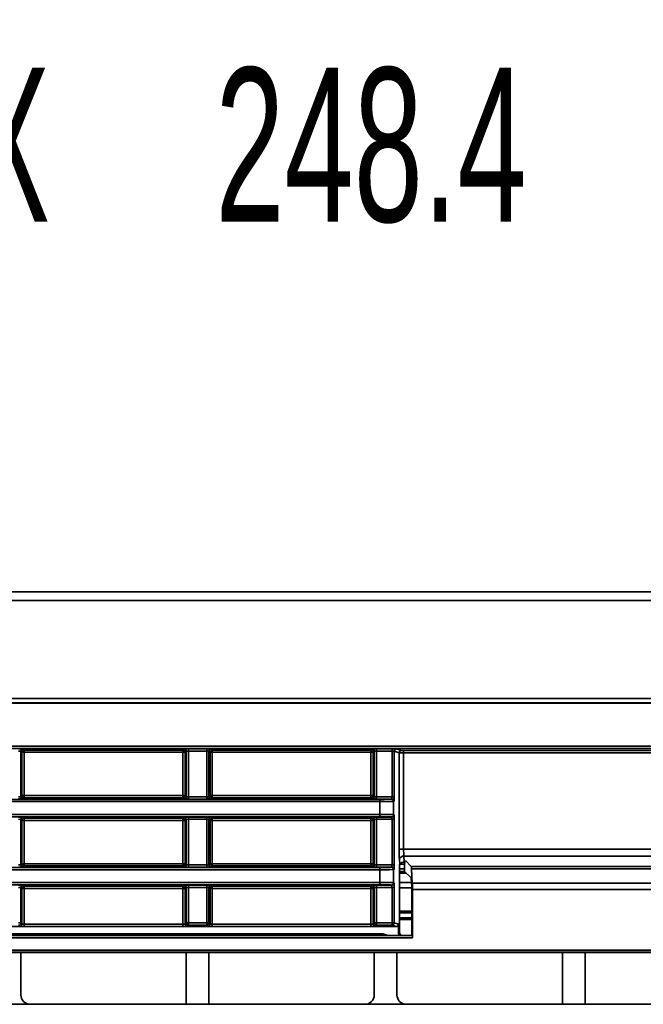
# Model space of a CAD drawing. Header units: millimetres. Extents: x 0 to 1118, y 0 to 864.
# Tile 69 of 250: x 165 to 182, y 493 to 521. Entities that reach past the tile are written whole.
import ezdxf

# ---------------------------------------------------------------- set-up
doc = ezdxf.new("R2010")
doc.units = ezdxf.units.MM
doc.styles.add('SLDTEXTSTYLE0', font='TXT', dxfattribs={"width": 0.605})
doc.dimstyles.new('SLDDIMSTYLE3', dxfattribs={"dimtxt": 4.233333, "dimasz": 4.572, "dimexe": 0, "dimexo": 0.0625, "dimgap": 1.058333, "dimtad": 0, "dimtih": 1, "dimtoh": 1, "dimdec": 1, "dimlfac": 4, "dimrnd": 1e-09, "dimzin": 4, "dimdsep": 46, "dimtxsty": 'SLDTEXTSTYLE0', "dimsah": 1, "dimcen": 0.09, "dimadec": 0, "dimazin": 1, "dimtfac": 1, "dimtofl": 0, "dimtmove": 0, "dimatfit": 3, "dimfxl": 1, "dimfrac": 2, "dimtolj": 1, "dimtzin": 12, "dimarcsym": 0})
doc.dimstyles.new('SLDDIMSTYLE5', dxfattribs={"dimtxt": 4.233333, "dimasz": 4.572, "dimexe": 0, "dimexo": 0.0625, "dimgap": 1.058333, "dimtad": 0, "dimtih": 1, "dimtoh": 1, "dimdec": 1, "dimlfac": 4, "dimrnd": 1e-09, "dimzin": 12, "dimdsep": 46, "dimtxsty": 'SLDTEXTSTYLE0', "dimsah": 1, "dimcen": 0.09, "dimadec": 0, "dimazin": 3, "dimtfac": 1, "dimtofl": 0, "dimtmove": 0, "dimatfit": 3, "dimfxl": 1, "dimfrac": 2, "dimtolj": 1, "dimtzin": 12, "dimarcsym": 0})

# ---------------------------------------------------------------- blocks, each defined once
blk = doc.blocks.new('_D_12')
at = {"color": 7, "linetype": 'Continuous', "lineweight": 0}
for p, q in [((156.168, 534.567), (154.713, 534.567)), ((154.713, 534.567), (154.713, 528.07)), ((167.486, 534.567), (168.942, 534.567)), ((168.942, 534.567), (168.942, 528.07)), ((77.298, 503.387), (77.298, 532.919)), ((231.805, 451.829), (231.805, 532.919)), ((77.298, 531.319), (137.737, 531.319)), ((231.805, 531.319), (171.366, 531.319)), ((154.713, 528.07), (156.168, 528.07)), ((168.942, 528.07), (167.486, 528.07))]:
    blk.add_line(p, q, dxfattribs=at)
at = {"color": 7, "linetype": 'Continuous', "lineweight": 18}
for points in [[(77.298, 531.319), (81.87, 530.557), (81.87, 532.081)], [(231.805, 531.319), (227.233, 532.081), (227.233, 530.557)]]:
    blk.add_solid(points, dxfattribs=at)
at = {"color": 7, "linetype": 'Continuous', "lineweight": 18, "char_height": 4.2333, "attachment_point": 1, "style": 'SLDTEXTSTYLE0'}
for s, insert in [('618.0', (138.706, 533.527)), ('24.3', (156.168, 533.527))]:
    blk.add_mtext(s, dxfattribs=dict(at, insert=insert))
blk = doc.blocks.new('_D_15')
at = {"color": 7, "linetype": 'Continuous', "lineweight": 0}
for p, q in [((187.393, 520.31), (185.938, 520.31)), ((185.938, 520.31), (185.938, 513.813)), ((195.478, 520.31), (196.933, 520.31)), ((196.933, 520.31), (196.933, 513.813)), ((148.744, 500.01), (148.744, 518.662)), ((210.844, 500.01), (210.844, 518.662)), ((148.744, 517.061), (160.23, 517.061)), ((210.844, 517.061), (199.357, 517.061)), ((185.938, 513.813), (187.393, 513.813)), ((196.933, 513.813), (195.478, 513.813))]:
    blk.add_line(p, q, dxfattribs=at)
at = {"color": 7, "linetype": 'Continuous', "lineweight": 18}
for points in [[(148.744, 517.061), (153.316, 516.299), (153.316, 517.823)], [(210.844, 517.061), (206.272, 517.823), (206.272, 516.299)]]:
    blk.add_solid(points, dxfattribs=at)
at = {"color": 7, "linetype": 'Continuous', "lineweight": 18, "char_height": 4.2333, "attachment_point": 1, "style": 'SLDTEXTSTYLE0'}
for s, insert in [('2X', (161.199, 519.27)), ('248.4', (169.931, 519.27)), ('9.8', (187.393, 519.27))]:
    blk.add_mtext(s, dxfattribs=dict(at, insert=insert))

msp = doc.modelspace()

# ---------------------------------------------------------------- linework, layer by layer
at = {"color": 7, "linetype": 'Continuous', "lineweight": 35}
for p, q in [((83.548, 504.849), (213.163, 504.849)), ((213.17, 504.608), (83.548, 504.608)), ((83.548, 501.912), (213.173, 501.912)), ((212.875, 501.794), (83.548, 501.794)), ((83.548, 501.787), (212.854, 501.787)), ((83.548, 500.598), (212.854, 500.598)), ((212.857, 500.536), (83.548, 500.536)), ((164.645, 500.524), (164.675, 500.494)), ((164.675, 500.494), (169.038, 500.494)), ((164.675, 500.494), (164.675, 500.432)), ((169.038, 500.494), (169.068, 500.524)), ((169.038, 500.494), (169.038, 500.432)), ((169.193, 500.526), (169.695, 500.526)), ((169.193, 500.463), (169.193, 500.526)), ((169.695, 500.463), (169.695, 500.526)), ((169.82, 500.524), (169.85, 500.494)), ((169.85, 500.494), (174.213, 500.494)), ((169.85, 500.494), (169.85, 500.432)), ((174.213, 500.494), (174.243, 500.524)), ((174.213, 500.494), (174.213, 500.432)), ((174.368, 500.526), (174.795, 500.526)), ((174.368, 500.463), (174.368, 500.526)), ((174.795, 500.526), (174.795, 500.463)), ((174.92, 500.524), (175.052, 500.48)), ((175.114, 500.479), (184.473, 500.479)), ((175.114, 500.416), (175.114, 500.479)), ((164.582, 500.461), (164.582, 499.212)), ((164.612, 500.432), (164.582, 500.461)), ((164.612, 499.242), (164.612, 500.432)), ((164.675, 500.432), (164.612, 500.432)), ((164.675, 500.432), (164.675, 499.242)), ((169.038, 500.432), (164.675, 500.432)), ((169.1, 500.432), (169.038, 500.432)), ((169.038, 499.242), (169.038, 500.432)), ((169.13, 500.461), (169.1, 500.432)), ((169.1, 500.432), (169.1, 499.242)), ((169.13, 499.212), (169.13, 500.461)), ((169.695, 500.463), (169.193, 500.463)), ((169.193, 500.463), (169.193, 499.21)), ((169.695, 499.21), (169.695, 500.463)), ((169.757, 500.461), (169.757, 499.212)), ((169.787, 500.432), (169.757, 500.461)), ((169.787, 499.242), (169.787, 500.432)), ((169.85, 500.432), (169.787, 500.432)), ((169.85, 500.432), (169.85, 499.242)), ((174.213, 500.432), (169.85, 500.432)), ((174.275, 500.432), (174.213, 500.432)), ((174.213, 499.242), (174.213, 500.432)), ((174.305, 500.461), (174.275, 500.432)), ((174.275, 500.432), (174.275, 499.242)), ((174.305, 499.212), (174.305, 500.461)), ((174.795, 500.463), (174.368, 500.463)), ((174.368, 500.463), (174.368, 499.21)), ((174.795, 499.21), (174.795, 500.463)), ((174.857, 500.461), (174.857, 499.21)), ((174.99, 500.417), (174.857, 500.461)), ((174.99, 497.766), (174.99, 500.417)), ((175.114, 500.416), (175.114, 497.766)), ((184.473, 500.416), (175.114, 500.416)), ((149.994, 499.138), (174.463, 499.138)), ((164.582, 499.212), (164.612, 499.242)), ((164.612, 499.242), (164.675, 499.242)), ((164.675, 499.179), (164.645, 499.15)), ((164.675, 499.242), (169.038, 499.242)), ((164.675, 499.179), (164.675, 499.242)), ((169.038, 499.179), (164.675, 499.179)), ((169.038, 499.179), (169.038, 499.242)), ((169.038, 499.242), (169.1, 499.242)), ((169.068, 499.15), (169.038, 499.179)), ((169.1, 499.242), (169.13, 499.212)), ((169.193, 499.21), (169.193, 499.147)), ((169.193, 499.21), (169.695, 499.21)), ((169.695, 499.147), (169.193, 499.147)), ((169.695, 499.147), (169.695, 499.21)), ((169.757, 499.212), (169.787, 499.242)), ((169.787, 499.242), (169.85, 499.242)), ((169.85, 499.179), (169.82, 499.15)), ((169.85, 499.242), (174.213, 499.242)), ((169.85, 499.179), (169.85, 499.242)), ((174.213, 499.179), (169.85, 499.179)), ((174.213, 499.179), (174.213, 499.242)), ((174.213, 499.242), (174.275, 499.242)), ((174.243, 499.15), (174.213, 499.179)), ((174.275, 499.242), (174.305, 499.212)), ((174.368, 499.21), (174.368, 499.147)), ((174.368, 499.21), (174.795, 499.21)), ((174.789, 499.147), (174.368, 499.147)), ((174.463, 499.075), (174.463, 499.138)), ((174.775, 499.143), (174.789, 499.147)), ((174.857, 499.21), (174.795, 499.21)), ((174.463, 499.075), (149.994, 499.075)), ((174.463, 498.723), (174.463, 499.075)), ((174.851, 499.085), (174.838, 499.08)), ((174.838, 499.08), (174.838, 498.718)), ((149.994, 498.723), (174.463, 498.723)), ((174.463, 498.661), (149.994, 498.661)), ((164.582, 498.586), (164.582, 497.337)), ((164.612, 498.557), (164.582, 498.586)), ((164.645, 498.649), (164.675, 498.619)), ((164.675, 498.619), (169.038, 498.619)), ((164.675, 498.619), (164.675, 498.557)), ((169.038, 498.619), (169.068, 498.649)), ((169.038, 498.619), (169.038, 498.557)), ((169.13, 498.586), (169.1, 498.557)), ((169.13, 497.337), (169.13, 498.586)), ((169.193, 498.651), (169.695, 498.651)), ((169.193, 498.588), (169.193, 498.651)), ((169.695, 498.588), (169.193, 498.588)), ((169.193, 498.588), (169.193, 497.335)), ((169.695, 498.588), (169.695, 498.651)), ((169.695, 497.335), (169.695, 498.588)), ((169.757, 498.586), (169.757, 497.337)), ((169.787, 498.557), (169.757, 498.586)), ((169.82, 498.649), (169.85, 498.619)), ((169.85, 498.619), (174.213, 498.619)), ((169.85, 498.619), (169.85, 498.557)), ((174.213, 498.619), (174.243, 498.649)), ((174.213, 498.619), (174.213, 498.557)), ((174.305, 498.586), (174.275, 498.557)), ((174.305, 497.337), (174.305, 498.586)), ((174.368, 498.651), (174.789, 498.651)), ((174.368, 498.588), (174.368, 498.651)), ((174.795, 498.588), (174.368, 498.588)), ((174.368, 498.588), (174.368, 497.335)), ((174.463, 498.661), (174.463, 498.723)), ((174.789, 498.651), (174.775, 498.655)), ((174.795, 498.588), (174.857, 498.588)), ((174.795, 497.335), (174.795, 498.588)), ((174.838, 498.718), (174.851, 498.713)), ((174.857, 498.588), (174.857, 497.335)), ((164.612, 497.367), (164.612, 498.557)), ((164.675, 498.557), (164.612, 498.557)), ((169.038, 498.557), (164.675, 498.557)), ((164.675, 498.557), (164.675, 497.367)), ((169.038, 497.367), (169.038, 498.557)), ((169.1, 498.557), (169.038, 498.557)), ((169.1, 498.557), (169.1, 497.367)), ((169.787, 497.367), (169.787, 498.557)), ((169.85, 498.557), (169.787, 498.557)), ((174.213, 498.557), (169.85, 498.557)), ((169.85, 498.557), (169.85, 497.367)), ((174.275, 498.557), (174.213, 498.557)), ((174.213, 497.367), (174.213, 498.557)), ((174.275, 498.557), (174.275, 497.367)), ((175.114, 497.766), (174.99, 497.766)), ((175.114, 497.766), (184.473, 497.766)), ((184.466, 497.574), (175.121, 497.574)), ((175.121, 497.574), (175.131, 497.415)), ((150.022, 497.263), (174.463, 497.263)), ((164.582, 497.337), (164.612, 497.367)), ((164.612, 497.367), (164.675, 497.367)), ((164.675, 497.304), (164.645, 497.275)), ((164.675, 497.367), (169.038, 497.367)), ((164.675, 497.304), (164.675, 497.367)), ((169.038, 497.304), (164.675, 497.304)), ((169.038, 497.304), (169.038, 497.367)), ((169.038, 497.367), (169.1, 497.367)), ((169.068, 497.275), (169.038, 497.304)), ((169.1, 497.367), (169.13, 497.337)), ((169.193, 497.335), (169.193, 497.272)), ((169.193, 497.335), (169.695, 497.335)), ((169.695, 497.272), (169.193, 497.272)), ((169.695, 497.272), (169.695, 497.335)), ((169.757, 497.337), (169.787, 497.367)), ((169.787, 497.367), (169.85, 497.367)), ((169.85, 497.304), (169.82, 497.275)), ((169.85, 497.367), (174.213, 497.367)), ((169.85, 497.304), (169.85, 497.367)), ((174.213, 497.304), (169.85, 497.304)), ((174.213, 497.304), (174.213, 497.367)), ((174.213, 497.367), (174.275, 497.367)), ((174.243, 497.275), (174.213, 497.304)), ((174.275, 497.367), (174.305, 497.337)), ((174.368, 497.335), (174.368, 497.272)), ((174.368, 497.335), (174.795, 497.335)), ((174.789, 497.272), (174.368, 497.272)), ((174.463, 497.2), (174.463, 497.263)), ((174.775, 497.268), (174.789, 497.272)), ((174.795, 497.335), (174.857, 497.335)), ((175.005, 497.352), (174.996, 497.349)), ((174.996, 495.5), (174.996, 497.349)), ((175.142, 497.228), (174.996, 497.228)), ((175.005, 497.352), (174.997, 497.479)), ((175.131, 497.415), (175.165, 497.415)), ((175.142, 497.156), (175.142, 497.357)), ((175.156, 497.357), (175.144, 497.357)), ((175.324, 497.294), (175.167, 497.451)), ((175.324, 497.294), (184.264, 497.294)), ((175.352, 496.835), (175.332, 497.221)), ((184.255, 497.221), (175.332, 497.221)), ((174.463, 497.2), (149.994, 497.2)), ((174.463, 496.848), (174.463, 497.2)), ((174.851, 497.21), (174.838, 497.205)), ((174.838, 497.205), (174.838, 496.843)), ((175.15, 497.148), (174.996, 497.148)), ((175.195, 497.103), (174.996, 497.103)), ((175.142, 497.156), (175.318, 496.98)), ((149.994, 496.848), (174.463, 496.848)), ((174.463, 496.786), (150.022, 496.786)), ((164.582, 496.711), (164.582, 495.737)), ((164.612, 496.682), (164.582, 496.711)), ((164.612, 495.707), (164.612, 496.682)), ((164.675, 496.682), (164.612, 496.682)), ((164.645, 496.774), (164.675, 496.744)), ((164.675, 496.744), (169.038, 496.744)), ((164.675, 496.682), (164.675, 496.744)), ((164.675, 496.682), (164.675, 495.705)), ((169.038, 496.682), (164.675, 496.682)), ((169.038, 496.744), (169.068, 496.774)), ((169.038, 496.682), (169.038, 496.744)), ((169.038, 495.705), (169.038, 496.682)), ((169.1, 496.682), (169.038, 496.682)), ((169.13, 496.711), (169.1, 496.682)), ((169.1, 496.682), (169.1, 495.707)), ((169.13, 495.737), (169.13, 496.711)), ((169.193, 496.776), (169.695, 496.776)), ((169.193, 496.776), (169.193, 496.713)), ((169.695, 496.713), (169.193, 496.713)), ((169.193, 496.713), (169.193, 495.737)), ((169.695, 496.713), (169.695, 496.776)), ((169.695, 495.737), (169.695, 496.713)), ((169.757, 496.711), (169.757, 495.737)), ((169.787, 496.682), (169.757, 496.711)), ((169.787, 495.707), (169.787, 496.682)), ((169.85, 496.682), (169.787, 496.682)), ((169.82, 496.774), (169.85, 496.744)), ((169.85, 496.744), (174.213, 496.744)), ((169.85, 496.682), (169.85, 496.744)), ((174.213, 496.682), (169.85, 496.682)), ((169.85, 496.682), (169.85, 495.705)), ((174.213, 496.744), (174.243, 496.774)), ((174.213, 496.682), (174.213, 496.744)), ((174.213, 495.705), (174.213, 496.682)), ((174.275, 496.682), (174.213, 496.682)), ((174.305, 496.711), (174.275, 496.682)), ((174.275, 496.682), (174.275, 495.707)), ((174.305, 495.737), (174.305, 496.711)), ((174.368, 496.776), (174.789, 496.776)), ((174.368, 496.776), (174.368, 496.713)), ((174.795, 496.713), (174.368, 496.713)), ((174.368, 496.713), (174.368, 495.737)), ((174.463, 496.786), (174.463, 496.848)), ((174.789, 496.776), (174.775, 496.78)), ((174.795, 496.713), (174.857, 496.713)), ((174.795, 495.737), (174.795, 496.713)), ((174.838, 496.843), (174.851, 496.838)), ((174.857, 496.713), (174.857, 495.737)), ((174.996, 496.853), (175.332, 496.853)), ((174.996, 496.707), (175.336, 496.707)), ((175.352, 496.835), (184.235, 496.835)), ((175.337, 496.606), (175.337, 495.393)), ((175.356, 495.325), (175.356, 496.658)), ((184.231, 496.658), (175.356, 496.658)), ((174.996, 496.059), (175.337, 496.059)), ((174.996, 496.013), (175.337, 496.013)), ((175.337, 495.876), (174.996, 495.876)), ((149.994, 495.637), (174.907, 495.637)), ((164.52, 495.737), (164.582, 495.737)), ((164.582, 495.737), (164.612, 495.707)), ((164.675, 495.705), (164.675, 495.642)), ((164.675, 495.705), (169.038, 495.705)), ((169.038, 495.642), (164.675, 495.642)), ((169.038, 495.705), (169.038, 495.642)), ((169.1, 495.707), (169.13, 495.737)), ((169.13, 495.737), (169.193, 495.737)), ((169.193, 495.674), (169.163, 495.644)), ((169.193, 495.737), (169.695, 495.737)), ((169.193, 495.674), (169.193, 495.737)), ((169.695, 495.674), (169.193, 495.674)), ((169.695, 495.674), (169.695, 495.737)), ((169.695, 495.737), (169.757, 495.737)), ((169.725, 495.644), (169.695, 495.674)), ((169.757, 495.737), (169.787, 495.707)), ((169.85, 495.705), (169.85, 495.642)), ((169.85, 495.705), (174.213, 495.705)), ((174.213, 495.642), (169.85, 495.642)), ((174.213, 495.705), (174.213, 495.642)), ((174.275, 495.707), (174.305, 495.737)), ((174.305, 495.737), (174.368, 495.737)), ((174.368, 495.674), (174.338, 495.644)), ((174.368, 495.737), (174.795, 495.737)), ((174.368, 495.674), (174.368, 495.737)), ((174.795, 495.674), (174.368, 495.674)), ((174.795, 495.737), (174.857, 495.737)), ((174.795, 495.674), (174.795, 495.737)), ((174.907, 495.637), (174.795, 495.674)), ((174.857, 495.737), (174.97, 495.699)), ((174.97, 495.474), (174.97, 495.699)), ((175.337, 495.831), (174.996, 495.831)), ((149.994, 495.437), (174.544, 495.437)), ((149.994, 495.388), (175.353, 495.388)), ((175.356, 495.325), (149.994, 495.325)), ((174.675, 495.393), (174.544, 495.437)), ((175.337, 495.393), (174.675, 495.393)), ((174.97, 495.474), (174.996, 495.5)), ((175.337, 495.393), (175.353, 495.388)), ((149.994, 494.991), (211.095, 494.991)), ((211.095, 494.929), (149.994, 494.929)), ((163.956, 494.923), (164.581, 494.923)), ((169.131, 494.923), (164.581, 494.923)), ((164.581, 493.75), (164.581, 494.923)), ((169.131, 494.923), (169.756, 494.923)), ((169.131, 493.5), (169.131, 494.923)), ((174.306, 494.923), (169.756, 494.923)), ((169.756, 493.5), (169.756, 494.923)), ((174.306, 494.923), (174.931, 494.923)), ((174.306, 493.75), (174.306, 494.923)), ((179.481, 494.923), (174.931, 494.923)), ((174.931, 493.75), (174.931, 494.923)), ((179.481, 494.923), (180.106, 494.923)), ((179.481, 493.5), (179.481, 494.923)), ((184.656, 494.923), (180.106, 494.923)), ((180.106, 493.5), (180.106, 494.923)), ((164.831, 493.5), (163.706, 493.5)), ((164.831, 493.5), (169.131, 493.5)), ((169.756, 493.5), (169.131, 493.5)), ((169.756, 493.5), (174.056, 493.5)), ((175.181, 493.5), (174.056, 493.5)), ((175.181, 493.5), (179.481, 493.5)), ((180.106, 493.5), (179.481, 493.5)), ((180.106, 493.5), (184.406, 493.5))]:
    msp.add_line(p, q, dxfattribs=at)
for centre, radius, start, end in [((164.645, 500.461), 0.0625, 90.0204, 179.9796), ((164.675, 500.432), 0.0625, 90.0204, 179.9796), ((169.038, 500.432), 0.0625, 0.0204, 89.9796), ((169.068, 500.461), 0.0625, 0.0204, 89.9796), ((169.82, 500.461), 0.0625, 90.0204, 179.9796), ((169.85, 500.432), 0.0625, 90.0204, 179.9796), ((174.213, 500.432), 0.0625, 0.0204, 89.9796), ((174.243, 500.461), 0.0625, 0.0204, 89.9796), ((174.92, 500.461), 0.0625, 90.0962, 179.9736), ((175.052, 500.417), 0.0625, 90.0962, 179.9736), ((164.645, 499.212), 0.0625, 180.0204, 269.9796), ((164.675, 499.242), 0.0625, 180.0204, 269.9796), ((169.038, 499.242), 0.0625, 270.0204, 359.9796), ((169.068, 499.212), 0.0625, 270.0204, 359.9796), ((169.82, 499.212), 0.0625, 180.0204, 269.9796), ((169.85, 499.242), 0.0625, 180.0204, 269.9796), ((174.213, 499.242), 0.0625, 270.0204, 359.9796), ((174.243, 499.212), 0.0625, 270.0204, 359.9796), ((174.775, 499.08), 0.0625, 0.0264, 89.9038), ((174.788, 499.085), 0.0625, 0.0264, 89.9038), ((164.645, 498.586), 0.0625, 90.0204, 179.9796), ((164.675, 498.557), 0.0625, 90.0204, 179.9796), ((169.038, 498.557), 0.0625, 0.0204, 89.9796), ((169.068, 498.586), 0.0625, 0.0204, 89.9796), ((169.82, 498.586), 0.0625, 90.0204, 179.9796), ((169.85, 498.557), 0.0625, 90.0204, 179.9796), ((174.213, 498.557), 0.0625, 0.0204, 89.9796), ((174.243, 498.586), 0.0625, 0.0204, 89.9796), ((174.775, 498.718), 0.0625, 270.0962, 359.9736), ((174.788, 498.714), 0.0625, 270.0962, 359.9736), ((175.113, 497.457), 0.118, 85.7084, 169.2749), ((164.645, 497.337), 0.0625, 180.0204, 269.9796), ((164.675, 497.367), 0.0625, 180.0204, 269.9796), ((169.038, 497.367), 0.0625, 270.0204, 359.9796), ((169.068, 497.337), 0.0625, 270.0204, 359.9796), ((169.82, 497.337), 0.0625, 180.0204, 269.9796), ((169.85, 497.367), 0.0625, 180.0204, 269.9796), ((174.213, 497.367), 0.0625, 270.0204, 359.9796), ((174.243, 497.337), 0.0625, 270.0204, 359.9796), ((174.775, 497.205), 0.0625, 0.0264, 89.9038), ((174.788, 497.21), 0.0625, 0.0264, 89.9038), ((175.129, 497.282), 0.133, 88.8457, 147.7472), ((164.645, 496.711), 0.0625, 90.0204, 179.9796), ((164.675, 496.682), 0.0625, 90.0204, 179.9796), ((169.038, 496.682), 0.0625, 0.0204, 89.9796), ((169.068, 496.711), 0.0625, 0.0204, 89.9796), ((169.82, 496.711), 0.0625, 90.0204, 179.9796), ((169.85, 496.682), 0.0625, 90.0204, 179.9796), ((174.213, 496.682), 0.0625, 0.0204, 89.9796), ((174.243, 496.711), 0.0625, 0.0204, 89.9796), ((174.775, 496.843), 0.0625, 270.0962, 359.9736), ((174.788, 496.839), 0.0625, 270.0962, 359.9736), ((164.52, 495.737), 0.0625, 270.0204, 359.9796), ((164.55, 495.707), 0.0625, 270.0204, 359.9796), ((169.163, 495.707), 0.0625, 180.0204, 269.9796), ((169.193, 495.737), 0.0625, 180.0204, 269.9796), ((169.695, 495.737), 0.0625, 270.0204, 359.9796), ((169.725, 495.707), 0.0625, 270.0204, 359.9796), ((174.338, 495.707), 0.0625, 180.0204, 269.9796), ((174.368, 495.737), 0.0625, 180.0204, 269.9796), ((174.795, 495.737), 0.0625, 270.0962, 359.9736)]:
    msp.add_arc(centre, radius, start, end, dxfattribs=at)
for centre, major_axis, ratio, start_param, end_param in [((164.52, 500.524), (0.125, 0), 0.017455, 0.017453, 1.570796), ((169.193, 500.524), (0.125, 0), 0.017455, 1.570796, 3.124139), ((169.695, 500.524), (0.125, 0), 0.017455, 0.017453, 1.570796), ((174.368, 500.524), (0.125, 0), 0.017455, 1.570796, 3.124139), ((174.795, 500.524), (0.125, 0), 0.017455, 0.05236, 1.570796), ((175.114, 500.48), (0.0625, 0), 0.017455, 3.193953, 4.712389), ((164.52, 500.461), (0.0625, 0), 0.03491, 0.017453, 1.570796), ((169.193, 500.461), (0.0625, 0), 0.03491, 1.570796, 3.124139), ((169.695, 500.461), (0.0625, 0), 0.03491, 0.017453, 1.570796), ((174.368, 500.461), (0.0625, 0), 0.03491, 1.570796, 3.124139), ((174.795, 500.461), (0.0625, 0), 0.03491, 0.05236, 1.570796), ((175.114, 500.417), (0.125, 0), 0.008728, 3.193953, 4.712389), ((164.52, 499.212), (0.0625, 0), 0.03491, 4.712389, 6.265732), ((164.52, 499.15), (0.125, 0), 0.017455, 4.712389, 6.265732), ((169.193, 499.15), (0.125, 0), 0.017455, 3.159046, 4.712389), ((169.193, 499.212), (0.0625, 0), 0.03491, 3.159046, 4.712389), ((169.695, 499.212), (0.0625, 0), 0.03491, 4.712389, 6.265732), ((169.695, 499.15), (0.125, 0), 0.017455, 4.712389, 6.265732), ((174.368, 499.15), (0.125, 0), 0.017455, 3.159046, 4.712389), ((174.368, 499.212), (0.0625, 0), 0.03491, 3.159046, 4.712389), ((174.463, 499.143), (0.312, 0), 0.017455, 4.712389, 6.230825), ((174.788, 499.21), (0, 0.0625), 0.104816, 3.159046, 4.712389), ((174.851, 499.21), (0, 0.125), 0.052408, 3.159046, 4.712389), ((174.463, 499.081), (0.375, 0), 0.014546, 4.712389, 6.230825), ((164.52, 498.649), (0.125, 0), 0.017455, 0.017453, 1.570796), ((164.52, 498.586), (0.0625, 0), 0.03491, 0.017453, 1.570796), ((169.193, 498.649), (0.125, 0), 0.017455, 1.570796, 3.124139), ((169.193, 498.586), (0.0625, 0), 0.03491, 1.570796, 3.124139), ((169.695, 498.649), (0.125, 0), 0.017455, 0.017453, 1.570796), ((169.695, 498.586), (0.0625, 0), 0.03491, 0.017453, 1.570796), ((174.368, 498.649), (0.125, 0), 0.017455, 1.570796, 3.124139), ((174.368, 498.586), (0.0625, 0), 0.03491, 1.570796, 3.124139), ((174.463, 498.718), (0.375, 0), 0.014546, 0.05236, 1.570796), ((174.463, 498.655), (0.312, 0), 0.017455, 0.05236, 1.570796), ((174.788, 498.588), (0, 0.0625), 0.104816, 4.712389, 6.265732), ((174.851, 498.588), (0, 0.125), 0.052408, 4.712389, 6.265732), ((175.009, 497.766), (0, 0.375), 0.052408, 1.570796, 2.443461), ((175.134, 497.766), (0, 0.25), 0.078612, 1.570796, 2.443461), ((164.52, 497.337), (0.0625, 0), 0.03491, 4.712389, 6.265732), ((164.52, 497.275), (0.125, 0), 0.017455, 4.712389, 6.265732), ((169.193, 497.275), (0.125, 0), 0.017455, 3.159046, 4.712389), ((169.193, 497.337), (0.0625, 0), 0.03491, 3.159046, 4.712389), ((169.695, 497.337), (0.0625, 0), 0.03491, 4.712389, 6.265732), ((169.695, 497.275), (0.125, 0), 0.017455, 4.712389, 6.265732), ((174.368, 497.275), (0.125, 0), 0.017455, 3.159046, 4.712389), ((174.368, 497.337), (0.0625, 0), 0.03491, 3.159046, 4.712389), ((174.463, 497.268), (0.312, 0), 0.017455, 4.712389, 6.230825), ((174.788, 497.335), (0, 0.0625), 0.104816, 3.159046, 4.712389), ((174.851, 497.335), (0, 0.125), 0.052408, 3.159046, 4.712389), ((175.129, 497.352), (0.125, 0), 0.026524, 2.703273, 3.061799), ((175.144, 497.607), (0, 0.25), 0.078612, 2.443461, 3.159046), ((175.323, 497.045), (0, 0.25), 0.052408, 5.497787, 6.230825), ((174.463, 497.206), (0.375, 0), 0.014546, 4.712389, 6.230825), ((175.317, 496.606), (0, 0.375), 0.052408, 4.712389, 6.230825), ((164.52, 496.774), (0.125, 0), 0.017455, 0.017453, 1.570796), ((164.52, 496.711), (0.0625, 0), 0.03491, 0.017453, 1.570796), ((169.193, 496.774), (0.125, 0), 0.017455, 1.570796, 3.124139), ((169.193, 496.711), (0.0625, 0), 0.03491, 1.570796, 3.124139), ((169.695, 496.774), (0.125, 0), 0.017455, 0.017453, 1.570796), ((169.695, 496.711), (0.0625, 0), 0.03491, 0.017453, 1.570796), ((174.368, 496.774), (0.125, 0), 0.017455, 1.570796, 3.124139), ((174.368, 496.711), (0.0625, 0), 0.03491, 1.570796, 3.124139), ((174.463, 496.843), (0.375, 0), 0.014546, 0.05236, 1.570796), ((174.463, 496.78), (0.312, 0), 0.017455, 0.05236, 1.570796), ((174.788, 496.713), (0, 0.0625), 0.104816, 4.712389, 6.265732), ((174.851, 496.713), (0, 0.125), 0.052408, 4.712389, 6.265732), ((175.343, 496.658), (0, 0.25), 0.052408, 4.712389, 5.497787), ((164.675, 495.644), (0.125, 0), 0.017455, 3.159046, 4.712389), ((164.675, 495.707), (0.0625, 0), 0.03491, 3.159046, 4.712389), ((169.038, 495.707), (0.0625, 0), 0.03491, 4.712389, 6.265732), ((169.038, 495.644), (0.125, 0), 0.017455, 4.712389, 6.265732), ((169.85, 495.644), (0.125, 0), 0.017455, 3.159046, 4.712389), ((169.85, 495.707), (0.0625, 0), 0.03491, 3.159046, 4.712389), ((174.213, 495.707), (0.0625, 0), 0.03491, 4.712389, 6.265732), ((174.213, 495.644), (0.125, 0), 0.017455, 4.712389, 6.265732), ((174.907, 495.699), (0.0594, -0.0198), 0.998478, 5.034353, 6.604236), ((175.095, 495.474), (-0.0886, -0.0886), 0.997265, 5.499157, 6.201528), ((175.121, 495.501), (-0.0886, -0.0886), 0.997265, 5.499157, 6.526733), ((175.353, 495.325), (0, 0.0625), 0.052408, 4.712389, 6.265732), ((164.831, 493.75), (0.177, 0.177), 0.999695, 2.356347, 3.926839), ((174.056, 493.75), (-0.177, 0.177), 0.999695, 2.356347, 3.926839), ((175.181, 493.75), (0.177, 0.177), 0.999695, 2.356347, 3.926839)]:
    msp.add_ellipse(centre, major_axis=major_axis, ratio=ratio, start_param=start_param, end_param=end_param, dxfattribs=at)
msp.add_open_spline([(175.144, 497.357), (175.144, 497.357), (175.137, 497.357), (175.111, 497.356), (175.06, 497.355), (175.032, 497.354), (175.016, 497.353)], degree=3, knots=[0, 0, 0, 0, 0.006383, 0.136727, 0.506854, 1, 1, 1, 1], dxfattribs=at)

# ---------------------------------------------------------------- dimensions: what is measured, and where the dimension line sits
at = {"color": 7, "linetype": 'Continuous', "lineweight": 18}
dim = msp.add_linear_dim(base=(231.805, 531.319), p1=(77.298, 501.787), p2=(231.805, 450.229), dimstyle='SLDDIMSTYLE3', dxfattribs=at)
dim.commit()
dim.dimension.update_dxf_attribs({"geometry": '_D_12', "text_midpoint": (154.551, 531.319), "dimtype": 160})
dim = msp.add_linear_dim(base=(210.844, 517.061), p1=(148.744, 498.409), p2=(210.844, 498.409), text='2X <>', dimstyle='SLDDIMSTYLE5', dxfattribs=at)
dim.commit()
dim.dimension.update_dxf_attribs({"geometry": '_D_15', "text_midpoint": (179.794, 517.061), "dimtype": 160})

doc.saveas('drawing.dxf')
